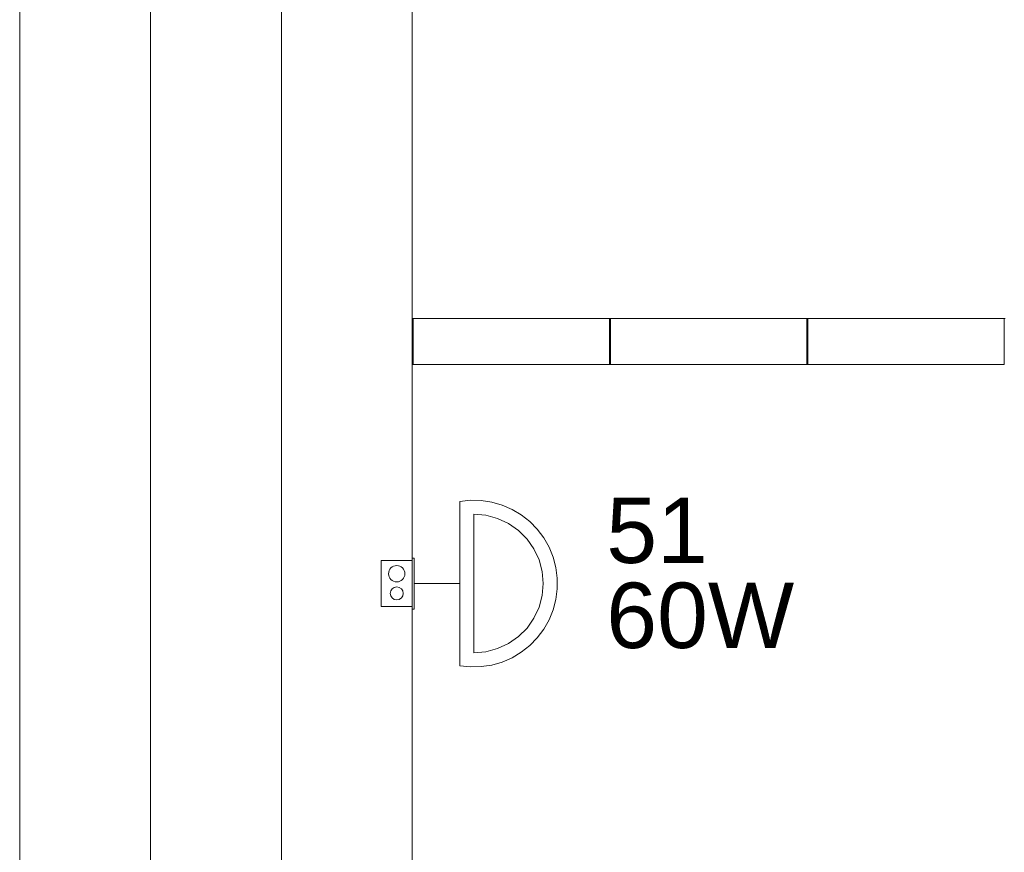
# Model space of a CAD drawing. Extents: x 5066 to 9756, y -2696 to -1109.
# Tile 165 of 208: x 9400.01 to 9403.02, y -2582.53 to -2579.98. Entities that reach past the tile are written whole.
import ezdxf

# ---------------------------------------------------------------- set-up
doc = ezdxf.new("R2010")
doc.units = 0
doc.header["$MEASUREMENT"] = 0
doc.linetypes.add('NULL', pattern=[0])
for name, color, linetype, lineweight in [('EL-Lâmpada', 22, 'CONTINUOUS', 20), ('IFC-Caixa de passagem-Contorno', 44, 'CONTINUOUS', 5), ('IFC-Janela-Contorno', 142, 'CONTINUOUS', 5), ('IFC-Parede padrão-Contorno', 44, 'CONTINUOUS', 5)]:
    doc.layers.add(name, color=color, linetype=linetype, lineweight=lineweight)
doc.layers.add('textos', color=2, linetype='CONTINUOUS')
doc.styles.add('Arial', font='arial.ttf')

msp = doc.modelspace()

# ---------------------------------------------------------------- linework, layer by layer
at = {"layer": 'EL-Lâmpada'}
for p, q in [((9401.357, -2581.4559), (9401.357, -2581.9586)), ((9401.4001, -2581.4954), (9401.4001, -2581.9191)), ((9401.357, -2581.7072), (9401.2178, -2581.7072))]:
    msp.add_line(p, q, dxfattribs=at)
for points in [[(9401.357, -2581.9586), (9401.3897, -2581.962), (9401.4225, -2581.9612), (9401.455, -2581.9563), (9401.4866, -2581.9471), (9401.5167, -2581.934), (9401.5449, -2581.9172), (9401.5707, -2581.8968), (9401.5937, -2581.8733), (9401.6134, -2581.847), (9401.6296, -2581.8184), (9401.642, -2581.788), (9401.6504, -2581.7562), (9401.6546, -2581.7237), (9401.6546, -2581.6908), (9401.6504, -2581.6582), (9401.642, -2581.6264), (9401.6296, -2581.596), (9401.6134, -2581.5674), (9401.5937, -2581.5412), (9401.5707, -2581.5177), (9401.5449, -2581.4973), (9401.5167, -2581.4804), (9401.4866, -2581.4673), (9401.455, -2581.4582), (9401.4225, -2581.4532), (9401.3897, -2581.4524), (9401.357, -2581.4559)], [(9401.4001, -2581.9191), (9401.4369, -2581.9159), (9401.4726, -2581.9063), (9401.5061, -2581.8907), (9401.5363, -2581.8695), (9401.5624, -2581.8434), (9401.5836, -2581.8132), (9401.5992, -2581.7797), (9401.6088, -2581.744), (9401.612, -2581.7072), (9401.6088, -2581.6704), (9401.5992, -2581.6348), (9401.5836, -2581.6013), (9401.5624, -2581.571), (9401.5363, -2581.5449), (9401.5061, -2581.5237), (9401.4726, -2581.5081), (9401.4369, -2581.4986), (9401.4001, -2581.4954)]]:
    msp.add_lwpolyline(points, dxfattribs=at)
at = {"layer": 'IFC-Caixa de passagem-Contorno'}
for p, q in [((9401.1168, -2581.7772), (9401.1168, -2581.6372)), ((9401.2118, -2581.6372), (9401.1168, -2581.6372)), ((9401.2118, -2581.7852), (9401.2118, -2581.6292)), ((9401.2178, -2581.6292), (9401.2118, -2581.6292)), ((9401.2178, -2581.7852), (9401.2178, -2581.6292)), ((9401.2118, -2581.7772), (9401.1168, -2581.7772)), ((9401.2178, -2581.7852), (9401.2118, -2581.7852))]:
    msp.add_line(p, q, dxfattribs=at)
for centre, radius in [((9401.1642, -2581.6772), 0.025), ((9401.1642, -2581.7372), 0.0199)]:
    msp.add_circle(centre, radius, dxfattribs=at)
at = {"layer": 'IFC-Janela-Contorno', "color": 8, "lineweight": 5}
for p, q in [((9401.2117, -2580.8972), (9401.2134, -2580.8972)), ((9401.2134, -2580.8972), (9401.2135, -2580.8972)), ((9401.2135, -2580.8972), (9401.2136, -2580.8972)), ((9401.2136, -2580.8972), (9401.2138, -2580.8972)), ((9401.2138, -2580.8972), (9401.214, -2580.8972)), ((9401.214, -2580.8972), (9401.2142, -2580.8972)), ((9401.2142, -2580.8972), (9401.2145, -2580.8972)), ((9401.2145, -2580.8972), (9401.2148, -2580.8972)), ((9401.2148, -2580.8972), (9401.8148, -2580.8972)), ((9401.2148, -2581.0326), (9401.2148, -2580.8972)), ((9401.2148, -2580.8972), (9401.2348, -2580.8972)), ((9401.2148, -2581.0372), (9401.2148, -2580.9019)), ((9401.2348, -2580.8972), (9401.4348, -2580.8972)), ((9401.4348, -2580.8972), (9401.7807, -2580.8972)), ((9401.7807, -2580.8972), (9401.8031, -2580.8972)), ((9401.8031, -2580.8972), (9401.8148, -2580.8972)), ((9401.8148, -2581.0326), (9401.8148, -2580.8972)), ((9401.8148, -2580.8972), (9401.8179, -2580.8972)), ((9401.8148, -2581.0372), (9401.8148, -2580.9019)), ((9401.8179, -2580.8972), (9401.818, -2580.8972)), ((9401.818, -2580.8972), (9402.418, -2580.8972)), ((9401.818, -2581.0326), (9401.818, -2580.8972)), ((9401.818, -2580.8972), (9401.838, -2580.8972)), ((9401.818, -2581.0372), (9401.818, -2580.9019)), ((9401.838, -2580.8972), (9402.038, -2580.8972)), ((9402.038, -2580.8972), (9402.3839, -2580.8972)), ((9402.3839, -2580.8972), (9402.4063, -2580.8972)), ((9402.4063, -2580.8972), (9402.418, -2580.8972)), ((9402.418, -2581.0326), (9402.418, -2580.8972)), ((9402.418, -2580.8972), (9402.4211, -2580.8972)), ((9402.418, -2581.0372), (9402.418, -2580.9019)), ((9402.4211, -2580.8972), (9402.4212, -2580.8972)), ((9402.4212, -2580.8972), (9403.0212, -2580.8972)), ((9402.4212, -2581.0326), (9402.4212, -2580.8972)), ((9402.4212, -2580.8972), (9402.4412, -2580.8972)), ((9402.4212, -2581.0372), (9402.4212, -2580.9019)), ((9402.4412, -2580.8972), (9402.6412, -2580.8972)), ((9402.6412, -2580.8972), (9402.9871, -2580.8972)), ((9402.9871, -2580.8972), (9403.0095, -2580.8972)), ((9403.0095, -2580.8972), (9403.0212, -2580.8972)), ((9403.0212, -2581.0326), (9403.0212, -2580.8972)), ((9403.0212, -2580.8972), (9403.0243, -2580.8972)), ((9403.0212, -2581.0372), (9403.0212, -2580.9019)), ((9401.2117, -2581.0372), (9401.2134, -2581.0372)), ((9401.2134, -2581.0372), (9401.2135, -2581.0372)), ((9401.2135, -2581.0372), (9401.2136, -2581.0372)), ((9401.2136, -2581.0372), (9401.2138, -2581.0372)), ((9401.2138, -2581.0372), (9401.214, -2581.0372)), ((9401.214, -2581.0372), (9401.2142, -2581.0372)), ((9401.2142, -2581.0372), (9401.2145, -2581.0372)), ((9401.2145, -2581.0372), (9401.2148, -2581.0372)), ((9401.2148, -2581.0372), (9401.2348, -2581.0372)), ((9401.2348, -2581.0372), (9401.5807, -2581.0372)), ((9401.5807, -2581.0372), (9401.7807, -2581.0372)), ((9401.7807, -2581.0372), (9401.8031, -2581.0372)), ((9401.8031, -2581.0372), (9401.8148, -2581.0372)), ((9401.8148, -2581.0372), (9401.815, -2581.0372)), ((9401.815, -2581.0372), (9401.818, -2581.0372)), ((9401.818, -2581.0372), (9401.838, -2581.0372)), ((9401.838, -2581.0372), (9402.1839, -2581.0372)), ((9402.1839, -2581.0372), (9402.3839, -2581.0372)), ((9402.3839, -2581.0372), (9402.4063, -2581.0372)), ((9402.4063, -2581.0372), (9402.418, -2581.0372)), ((9402.418, -2581.0372), (9402.4182, -2581.0372)), ((9402.4182, -2581.0372), (9402.4212, -2581.0372)), ((9402.4212, -2581.0372), (9402.4412, -2581.0372)), ((9402.4412, -2581.0372), (9402.7871, -2581.0372)), ((9402.7871, -2581.0372), (9402.9871, -2581.0372)), ((9402.9871, -2581.0372), (9403.0095, -2581.0372)), ((9403.0095, -2581.0372), (9403.0212, -2581.0372)), ((9403.0212, -2581.0372), (9403.0213, -2581.0372))]:
    msp.add_line(p, q, dxfattribs=at)
at = {"layer": 'IFC-Parede padrão-Contorno', "color": 8, "lineweight": 5}
for p, q in [((9400.0117, -2581.3824), (9400.0117, -2579.0372)), ((9400.4117, -2581.4797), (9400.4117, -2579.0372)), ((9400.8117, -2581.1948), (9400.8117, -2579.0372)), ((9401.2117, -2581.6921), (9401.2117, -2579.0372)), ((9400.8117, -2583.6372), (9400.8117, -2581.1948)), ((9400.0117, -2584.0372), (9400.0117, -2581.3824)), ((9400.4117, -2583.6372), (9400.4117, -2581.4797)), ((9401.2117, -2584.0372), (9401.2117, -2581.6921))]:
    msp.add_line(p, q, dxfattribs=at)

# ---------------------------------------------------------------- texts
at = {"layer": 'textos', "linetype": 'NULL', "char_height": 0.2, "attachment_point": 7, "line_spacing_factor": 0.6, "style": 'Arial'}
for s, insert, width in [('51', (9401.8046, -2581.6472), 0.622891), ('60W', (9401.8046, -2581.9072), 1.151445)]:
    msp.add_mtext(s, dxfattribs=dict(at, insert=insert, width=width))

doc.saveas('drawing.dxf')
